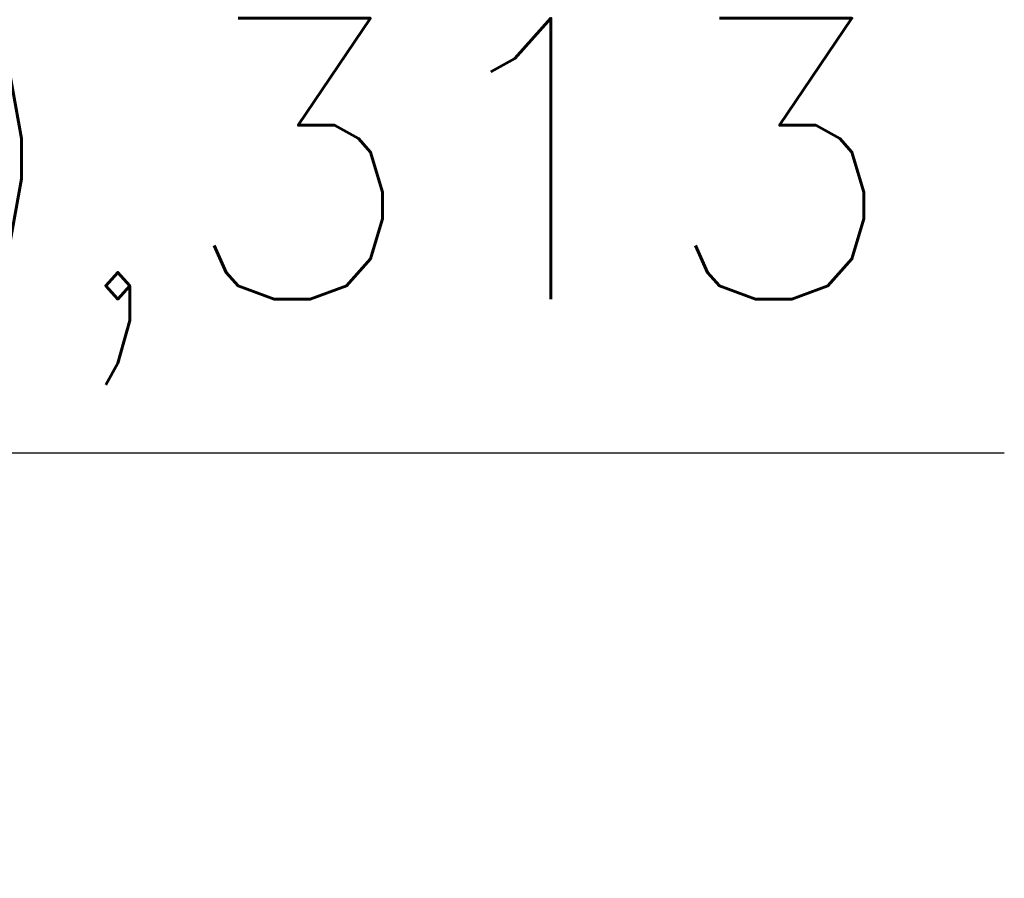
# Model space of a CAD drawing. Header units: millimetres. Extents: x 96940 to 101272, y 432237 to 434659.
# Tile 28 of 256: x 97654.62 to 97658.12, y 432604.45 to 432607.51. Entities that reach past the tile are written whole.
import ezdxf

# ---------------------------------------------------------------- set-up
doc = ezdxf.new("R2010")
doc.units = ezdxf.units.MM
doc.layers.add('R_BN_N_Halte_ABRI', color=2, linetype='Continuous')
doc.styles.get("Standard").update_dxf_attribs({"font": 'romans.shx'})
doc.dimstyles.new('RET 1-500', dxfattribs={"dimtxt": 1, "dimasz": 1, "dimexe": 0.3, "dimexo": 0, "dimgap": 0.3, "dimtad": 1, "dimdec": 3, "dimzin": 1, "dimtxsty": 'Standard', "dimcen": 0, "dimclrd": 1, "dimclre": 1, "dimclrt": 7, "dimaunit": 2, "dimadec": 4, "dimazin": 0, "dimtfac": 1, "dimtdec": 3, "dimtofl": 0, "dimtmove": 0, "dimatfit": 0, "dimfxl": 1, "dimarcsym": 0})

# ---------------------------------------------------------------- blocks, each defined once
blk = doc.blocks.new('*D719')
at = {"layer": 'Defpoints', "color": 0, "transparency": 16777216}
for p in [(97651.2123, 432605.9666), (97651.2123, 432602.0642), (97651.525, 432602.0642)]:
    blk.add_point(p, dxfattribs=at)
at = {"layer": 'R_BN_N_Halte_ABRI', "color": 1, "lineweight": -2, "transparency": 16777216}
for p, q in [((97650.2123, 432605.9666), (97649.2123, 432605.9666)), ((97651.2123, 432602.0642), (97651.2123, 432605.9666)), ((97651.2123, 432605.9666), (97651.525, 432605.9666)), ((97651.525, 432602.0642), (97651.525, 432605.9666)), ((97652.525, 432605.9666), (97658.125, 432605.9666))]:
    blk.add_line(p, q, dxfattribs=at)
at = {"layer": 'R_BN_N_Halte_ABRI', "color": 1, "transparency": 16777216}
for points in [[(97650.2123, 432606.1333), (97650.2123, 432605.7999), (97651.2123, 432605.9666)], [(97652.525, 432606.1333), (97652.525, 432605.7999), (97651.525, 432605.9666)]]:
    blk.add_solid(points, dxfattribs=at)
at = {"layer": 'R_BN_N_Halte_ABRI', "color": 7, "transparency": 16777216, "insert": (97655.825, 432606.8618), "char_height": 1, "attachment_point": 5}
blk.add_mtext('0,313', dxfattribs=at)

msp = doc.modelspace()

# ---------------------------------------------------------------- dimensions: what is measured, and where the dimension line sits
at = {"layer": 'R_BN_N_Halte_ABRI', "color": 4}
dim = msp.add_linear_dim(base=(97651.21232, 432605.96661), p1=(97651.525, 432602.06424), p2=(97651.21232, 432602.06424), dimstyle='RET 1-500', override={"dimexe": 0, "dimzin": 0, "dimtofl": 1, "dimatfit": 2}, dxfattribs=at)
dim.commit()
dim.dimension.update_dxf_attribs({"geometry": '*D719', "text_midpoint": (97655.825, 432605.96661), "dimtype": 160})

doc.saveas('drawing.dxf')
